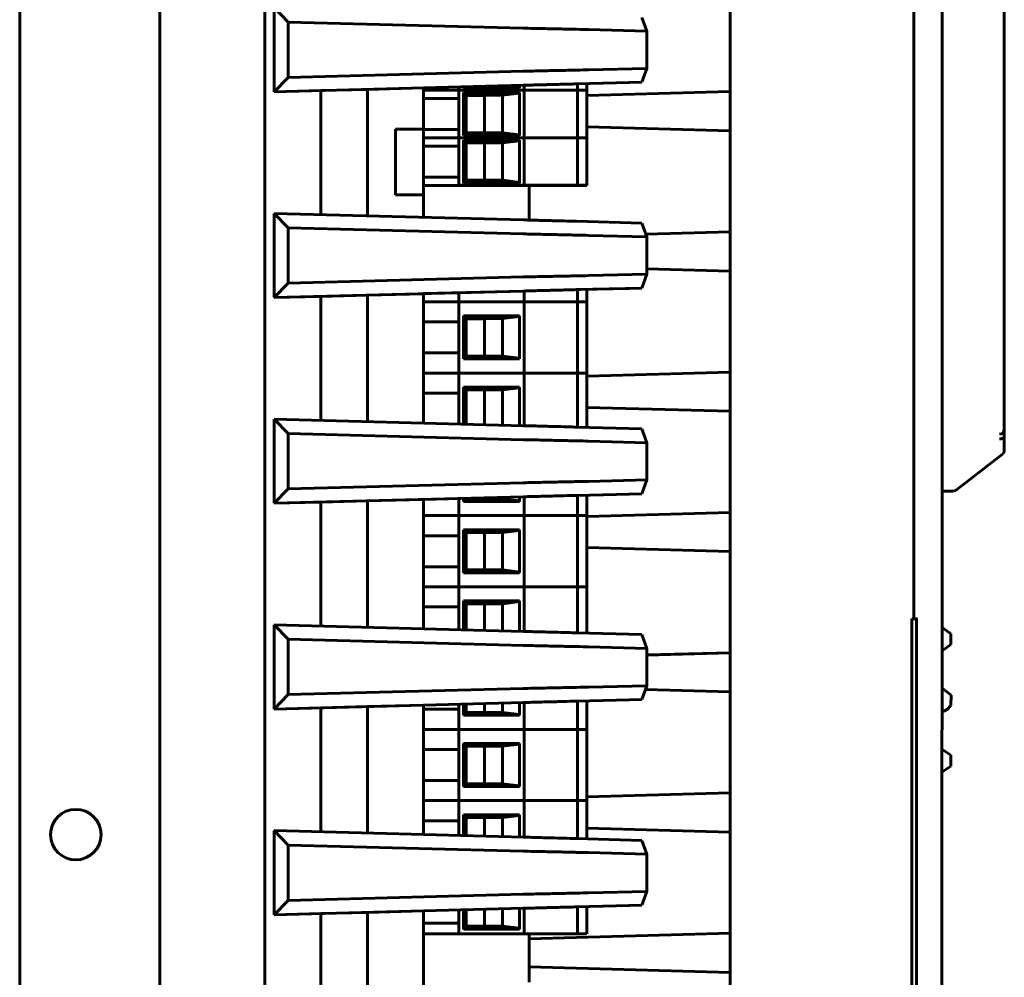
# Model space of a CAD drawing. Header units: millimetres. Extents: x 0 to 420, y 0 to 297.
# Tile 11 of 14: x 223 to 249, y 169 to 194. Entities that reach past the tile are written whole.
import ezdxf

# ---------------------------------------------------------------- set-up
doc = ezdxf.new("R2010")
doc.units = ezdxf.units.MM
doc.linetypes.add('K5LT_BASIC', pattern=[0])
doc.layers.add('Системный слой', color=7, linetype='Continuous')

# ---------------------------------------------------------------- blocks, each defined once
blk = doc.blocks.new('U3')
at = {"layer": 'Системный слой', "color": 150, "linetype": 'K5LT_BASIC', "lineweight": 60, "true_color": 0x0080ff}
for p, q in [((247.755, 181.641), (247.93, 181.649)), ((247.93, 181.649), (248.037, 181.654)), ((248.037, 181.654), (248.083, 181.658)), ((248.083, 181.658), (248.115, 181.666)), ((248.115, 181.666), (248.126, 181.672)), ((248.126, 181.672), (248.127, 181.672)), ((248.127, 181.672), (248.128, 181.673)), ((248.128, 181.673), (248.13, 181.674)), ((248.13, 181.674), (248.135, 181.677)), ((248.135, 181.677), (248.144, 181.683))]:
    blk.add_line(p, q, dxfattribs=at)
blk = doc.blocks.new('U4')
at = {"layer": 'Системный слой', "color": 150, "linetype": 'K5LT_BASIC', "lineweight": 60, "true_color": 0x0080ff}
for p, q in [((248.035, 181.654), (247.755, 181.641)), ((247.766, 181.65), (248.039, 181.657)), ((248.039, 181.657), (248.035, 181.654))]:
    blk.add_line(p, q, dxfattribs=at)
blk = doc.blocks.new('U13')
at = {"layer": 'Системный слой', "color": 150, "linetype": 'K5LT_BASIC', "lineweight": 60, "true_color": 0x0080ff}
for p, q in [((236.72, 189.825), (236.72, 188.898)), ((236.72, 169.819), (236.72, 168.527))]:
    blk.add_line(p, q, dxfattribs=at)
blk = doc.blocks.new('U38')
at = {"layer": 'Системный слой', "color": 150, "linetype": 'K5LT_BASIC', "lineweight": 60, "true_color": 0x0080ff}
for p, q in [((247.99, 174.59), (247.753, 174.755)), ((247.99, 174.301), (247.99, 174.59)), ((247.753, 174.136), (247.99, 174.301))]:
    blk.add_line(p, q, dxfattribs=at)
blk = doc.blocks.new('U40')
at = {"layer": 'Системный слой', "color": 150, "linetype": 'K5LT_BASIC', "lineweight": 60, "true_color": 0x0080ff}
for p, q in [((247.99, 177.84), (247.754, 178.005)), ((247.99, 177.551), (247.99, 177.84)), ((247.754, 177.386), (247.99, 177.551))]:
    blk.add_line(p, q, dxfattribs=at)
blk = doc.blocks.new('U43')
at = {"layer": 'Системный слой', "color": 150, "linetype": 'K5LT_BASIC', "lineweight": 60, "true_color": 0x0080ff}
for p, q in [((247.77, 176.378), (247.754, 176.38)), ((247.997, 176.2), (247.77, 176.378)), ((247.986, 175.919), (247.997, 176.2)), ((247.889, 175.812), (247.986, 175.919)), ((247.754, 175.761), (247.754, 175.761)), ((247.754, 175.761), (247.754, 175.761)), ((247.754, 175.761), (247.754, 175.761)), ((247.754, 175.761), (247.754, 175.761)), ((247.754, 175.761), (247.754, 175.761)), ((247.754, 175.761), (247.754, 175.761)), ((247.754, 175.761), (247.755, 175.761)), ((247.755, 175.761), (247.755, 175.761)), ((247.755, 175.761), (247.756, 175.761)), ((247.756, 175.761), (247.759, 175.761)), ((247.759, 175.761), (247.763, 175.762)), ((247.763, 175.762), (247.772, 175.764)), ((247.772, 175.764), (247.79, 175.768)), ((247.79, 175.768), (247.824, 175.779)), ((247.824, 175.779), (247.889, 175.812))]:
    blk.add_line(p, q, dxfattribs=at)

msp = doc.modelspace()

# ---------------------------------------------------------------- linework, layer by layer
at = {"layer": 'Системный слой', "color": 150, "linetype": 'K5LT_BASIC', "lineweight": 60, "true_color": 0x0080ff}
for p, q in [((223.0946, 109.6709), (223.0946, 235.2709)), ((226.8446, 234.8209), (226.8446, 110.1209)), ((246.9999, 217.4887), (246.9999, 178.2398)), ((229.6446, 131.9516), (229.6446, 216.4515)), ((242.0905, 215.3255), (242.0905, 132.9255)), ((242.0905, 132.9255), (242.0905, 215.3255)), ((249.4196, 215.2383), (249.4196, 183.3008)), ((242.0884, 215.0743), (242.0884, 133.3249)), ((242.0891, 133.3249), (242.0891, 215.0743)), ((229.8946, 194.5769), (230.2696, 194.1922)), ((229.8946, 194.5769), (229.8946, 192.3269)), ((239.8652, 193.9464), (239.7249, 194.3162)), ((230.2696, 192.7121), (230.2696, 194.1922)), ((230.2696, 194.1922), (236.5584, 194.0275)), ((238.3026, 193.9896), (239.8652, 193.9464)), ((239.8652, 193.9464), (239.8652, 192.9517)), ((230.2696, 192.7121), (229.8946, 192.3269)), ((236.5584, 192.8768), (230.2696, 192.7121)), ((239.8652, 192.9517), (238.3026, 192.9131)), ((239.7249, 192.581), (239.8652, 192.9517)), ((229.8946, 192.3269), (236.5682, 192.5016)), ((233.8946, 192.4313), (236.5584, 192.501)), ((234.8321, 192.367), (234.8321, 192.4558)), ((234.9903, 192.46), (234.9571, 192.427)), ((234.9571, 192.427), (234.9571, 192.4591)), ((236.0988, 192.489), (236.4571, 192.4453)), ((236.4571, 192.4984), (236.4571, 192.427)), ((236.5821, 192.367), (236.5821, 192.5017)), ((239.3946, 192.5722), (237.6485, 192.5291)), ((237.9853, 192.538), (239.7249, 192.581)), ((238.0071, 192.367), (238.0071, 192.5379)), ((238.2571, 192.5441), (238.2571, 192.367)), ((239.7216, 192.5809), (239.3946, 192.5722)), ((239.7216, 192.5809), (239.7249, 192.581)), ((229.8946, 192.3265), (231.1446, 192.3593)), ((229.8946, 192.3265), (229.8946, 192.3269)), ((231.1446, 192.3593), (232.3946, 192.392)), ((231.1446, 192.3593), (231.1446, 189.0441)), ((232.3946, 192.3912), (233.8946, 192.4305)), ((232.3946, 192.3912), (232.3946, 192.392)), ((232.3946, 192.3912), (232.3946, 189.0114)), ((233.8946, 192.4305), (233.8946, 192.4313)), ((233.8946, 192.4305), (233.8946, 191.3257)), ((234.8321, 192.3663), (233.8946, 192.3663)), ((234.8321, 192.3663), (233.8946, 192.3663)), ((234.8321, 191.097), (234.8321, 192.367)), ((234.8571, 192.367), (234.8321, 192.367)), ((234.8321, 192.367), (234.8571, 192.367)), ((234.8571, 192.367), (236.5821, 192.367)), ((234.8571, 192.367), (236.5821, 192.367)), ((236.4571, 192.427), (234.9571, 192.427)), ((235.0308, 192.2328), (234.9571, 192.307)), ((234.9571, 191.157), (234.9571, 192.307)), ((234.9571, 192.307), (236.4571, 192.307)), ((235.0308, 192.2328), (236.0071, 192.2328)), ((235.0308, 191.2302), (235.0308, 192.2328)), ((235.0308, 192.2311), (235.519, 192.2311)), ((235.519, 191.2302), (235.519, 192.2328)), ((235.519, 192.2328), (236.0071, 192.2328)), ((236.4571, 192.2885), (236.0071, 192.2328)), ((236.0071, 192.2328), (236.0071, 191.2302)), ((236.4571, 192.307), (236.4571, 191.157)), ((236.5821, 191.097), (236.5821, 192.367)), ((237.9738, 192.3666), (236.5821, 192.367)), ((236.5821, 192.367), (237.9738, 192.3666)), ((238.0071, 192.3666), (237.9738, 192.3666)), ((237.9738, 192.3666), (238.0071, 192.3666)), ((238.0071, 191.097), (238.0071, 192.367)), ((238.0321, 192.367), (238.0071, 192.367)), ((238.0071, 192.367), (238.0321, 192.367)), ((238.0321, 192.367), (238.2321, 192.367)), ((238.0321, 192.367), (238.2321, 192.367)), ((238.2571, 192.367), (238.2321, 192.367)), ((238.2321, 192.367), (238.2571, 192.367)), ((238.2571, 192.367), (238.2571, 191.097)), ((242.0884, 192.3336), (238.2571, 192.2274)), ((238.2571, 192.2268), (242.0884, 192.3329)), ((233.8946, 192.1467), (234.8321, 192.1467)), ((242.0884, 191.2853), (238.2571, 191.392)), ((233.1446, 191.3257), (233.1446, 189.5757)), ((233.1446, 191.3257), (233.8946, 191.3257)), ((233.1446, 191.3246), (233.8946, 191.3246)), ((233.8946, 191.3257), (233.8946, 191.3246)), ((233.8946, 189.5757), (233.8946, 191.3246)), ((234.8321, 191.316), (233.8946, 191.316)), ((235.0308, 191.2302), (234.9571, 191.157)), ((236.4571, 191.157), (234.9571, 191.157)), ((236.0071, 191.2302), (235.0308, 191.2302)), ((236.0071, 191.2302), (236.4571, 191.1753)), ((234.8321, 191.0963), (233.8946, 191.0963)), ((234.8321, 191.0963), (233.8946, 191.0963)), ((233.8946, 190.8767), (234.8321, 190.8767)), ((234.8321, 191.097), (234.8571, 191.097)), ((234.8321, 189.827), (234.8321, 191.097)), ((234.8571, 191.097), (234.8321, 191.097)), ((234.8571, 191.097), (236.5821, 191.097)), ((234.8571, 191.097), (236.5821, 191.097)), ((235.0308, 190.9628), (234.9571, 191.037)), ((234.9571, 189.887), (234.9571, 191.037)), ((234.9571, 191.037), (236.4571, 191.037)), ((235.0308, 190.9628), (236.0071, 190.9628)), ((235.0308, 189.9602), (235.0308, 190.9628)), ((235.0308, 190.9611), (235.519, 190.9611)), ((235.519, 189.9602), (235.519, 190.9628)), ((235.519, 190.9628), (236.0071, 190.9628)), ((236.4571, 191.0185), (236.0071, 190.9628)), ((236.0071, 190.9628), (236.0071, 189.9602)), ((236.4571, 191.037), (236.4571, 189.887)), ((236.5821, 191.097), (237.9738, 191.0966)), ((236.5821, 189.827), (236.5821, 191.097)), ((237.9738, 191.0966), (236.5821, 191.097)), ((237.9738, 191.0966), (238.0071, 191.0966)), ((238.0071, 191.0966), (237.9738, 191.0966)), ((238.0071, 191.097), (238.0321, 191.097)), ((238.0071, 189.827), (238.0071, 191.097)), ((238.0321, 191.097), (238.0071, 191.097)), ((238.0321, 191.097), (238.2321, 191.097)), ((238.0321, 191.097), (238.2321, 191.097)), ((238.2321, 191.097), (238.2571, 191.097)), ((238.2571, 191.097), (238.2321, 191.097)), ((238.2571, 191.097), (238.2571, 189.827)), ((234.8321, 190.046), (233.8946, 190.046)), ((234.8321, 189.8263), (233.8946, 189.8263)), ((234.8321, 189.8253), (233.8946, 189.8253)), ((234.8321, 189.8263), (234.8321, 189.827)), ((234.8321, 189.827), (234.8571, 189.827)), ((234.8321, 189.8247), (234.8321, 189.8253)), ((234.8571, 189.8247), (234.8321, 189.8247)), ((234.8571, 189.827), (236.5821, 189.827)), ((237.9821, 189.8247), (234.8571, 189.8247)), ((235.0308, 189.9602), (234.9571, 189.887)), ((236.4571, 189.887), (234.9571, 189.887)), ((236.0071, 189.9602), (235.0308, 189.9602)), ((236.0071, 189.9602), (236.4571, 189.9053)), ((236.5821, 189.827), (237.9738, 189.8266)), ((237.9738, 189.8266), (238.0071, 189.8266)), ((238.0071, 189.8247), (237.9821, 189.8247)), ((238.0071, 189.8266), (238.0071, 189.827)), ((238.0071, 189.827), (238.0321, 189.827)), ((238.0071, 189.8247), (238.0071, 189.8246)), ((238.0321, 189.8246), (238.0071, 189.8246)), ((238.0321, 189.827), (238.2321, 189.827)), ((238.1696, 189.8246), (238.0321, 189.8246)), ((238.1946, 189.8246), (238.1696, 189.8246)), ((238.1946, 189.8256), (238.1946, 189.8246)), ((238.2196, 189.8256), (238.1946, 189.8256)), ((238.2196, 189.8256), (238.2321, 189.8256)), ((238.2321, 189.827), (238.2571, 189.827)), ((238.2571, 189.8257), (238.2321, 189.8256)), ((238.2571, 189.827), (238.2571, 189.8257)), ((233.1446, 189.5757), (233.8946, 189.5757)), ((233.8946, 189.5757), (233.8946, 188.9721)), ((229.8946, 189.0769), (230.2696, 188.6922)), ((229.8946, 189.0769), (229.8946, 186.8269)), ((236.5682, 188.9021), (229.8946, 189.0769)), ((239.7249, 188.8162), (237.9853, 188.8643)), ((239.8652, 188.4464), (239.7249, 188.8162)), ((230.2696, 187.2121), (230.2696, 188.6922)), ((230.2696, 188.6922), (236.5584, 188.5275)), ((238.3026, 188.4896), (239.8652, 188.4464)), ((242.0884, 188.5836), (239.8368, 188.5212)), ((239.837, 188.5206), (242.0884, 188.5829)), ((239.8652, 188.4464), (239.8652, 187.4517)), ((239.8652, 187.4517), (238.3026, 187.4131)), ((239.7249, 187.081), (239.8652, 187.4517)), ((242.0884, 187.5353), (239.8652, 187.5972)), ((230.2696, 187.2121), (229.8946, 186.8269)), ((236.5584, 187.3768), (230.2696, 187.2121)), ((229.8946, 186.8269), (236.5682, 187.0016)), ((232.3946, 186.8912), (233.8946, 186.9305)), ((233.8946, 186.9313), (236.5584, 187.001)), ((233.8946, 186.9305), (233.8946, 186.9313)), ((233.8946, 186.9305), (233.8946, 183.4721)), ((234.8321, 186.7145), (234.8321, 186.9558)), ((236.5821, 186.7145), (236.5821, 187.0017)), ((239.3946, 187.0722), (237.6485, 187.0291)), ((237.9853, 187.038), (239.7249, 187.081)), ((238.0071, 186.7145), (238.0071, 187.0379)), ((238.2571, 187.0441), (238.2571, 186.7145)), ((239.7216, 187.0809), (239.3946, 187.0722)), ((239.7216, 187.0809), (239.7249, 187.081)), ((229.8946, 186.8265), (231.1446, 186.8593)), ((229.8946, 186.8265), (229.8946, 186.8269)), ((231.1446, 186.8593), (232.3946, 186.892)), ((231.1446, 186.8593), (231.1446, 183.5441)), ((232.3946, 186.8912), (232.3946, 186.892)), ((232.3946, 186.8912), (232.3946, 183.5114)), ((234.8321, 186.7138), (233.8946, 186.7138)), ((234.8321, 186.7138), (233.8946, 186.7138)), ((234.8321, 186.7145), (234.8571, 186.7145)), ((234.8321, 184.8095), (234.8321, 186.7145)), ((234.8571, 186.7145), (234.8321, 186.7145)), ((234.8571, 186.7145), (236.5821, 186.7145)), ((234.8571, 186.7145), (236.5821, 186.7145)), ((236.5821, 186.7145), (237.9738, 186.7141)), ((236.5821, 184.8095), (236.5821, 186.7145)), ((237.9738, 186.7141), (236.5821, 186.7145)), ((237.9738, 186.7141), (238.0071, 186.7141)), ((238.0071, 186.7141), (237.9738, 186.7141)), ((238.0071, 186.7145), (238.0321, 186.7145)), ((238.0071, 184.8095), (238.0071, 186.7145)), ((238.0321, 186.7145), (238.0071, 186.7145)), ((238.0321, 186.7145), (238.2321, 186.7145)), ((238.0321, 186.7145), (238.2321, 186.7145)), ((238.2321, 186.7145), (238.2571, 186.7145)), ((238.2571, 186.7145), (238.2321, 186.7145)), ((238.2571, 186.7145), (238.2571, 184.8095)), ((233.8946, 186.1766), (234.8321, 186.1766)), ((235.0308, 186.2628), (234.9571, 186.337)), ((234.9571, 185.187), (234.9571, 186.337)), ((234.9571, 186.337), (236.4571, 186.337)), ((235.0308, 186.2628), (236.0071, 186.2628)), ((235.0308, 185.2602), (235.0308, 186.2628)), ((235.0308, 186.2611), (235.519, 186.2611)), ((235.519, 185.2602), (235.519, 186.2628)), ((235.519, 186.2628), (236.0071, 186.2628)), ((236.4571, 186.3185), (236.0071, 186.2628)), ((236.0071, 186.2628), (236.0071, 185.2602)), ((236.4571, 186.337), (236.4571, 185.187)), ((234.8321, 185.346), (233.8946, 185.346)), ((235.0308, 185.2602), (234.9571, 185.187)), ((236.4571, 185.187), (234.9571, 185.187)), ((236.0071, 185.2602), (235.0308, 185.2602)), ((236.0071, 185.2602), (236.4571, 185.2053)), ((234.8321, 184.8088), (233.8946, 184.8088)), ((234.8321, 184.8088), (233.8946, 184.8088)), ((234.8321, 183.4476), (234.8321, 184.8095)), ((234.8571, 184.8095), (234.8321, 184.8095)), ((234.8321, 184.8095), (234.8571, 184.8095)), ((234.8571, 184.8095), (236.5821, 184.8095)), ((234.8571, 184.8095), (236.5821, 184.8095)), ((236.5821, 183.4017), (236.5821, 184.8095)), ((237.9738, 184.8091), (236.5821, 184.8095)), ((236.5821, 184.8095), (237.9738, 184.8091)), ((238.0071, 184.8091), (237.9738, 184.8091)), ((237.9738, 184.8091), (238.0071, 184.8091)), ((238.0071, 183.3637), (238.0071, 184.8095)), ((238.0321, 184.8095), (238.0071, 184.8095)), ((238.0071, 184.8095), (238.0321, 184.8095)), ((238.0321, 184.8095), (238.2321, 184.8095)), ((238.0321, 184.8095), (238.2321, 184.8095)), ((238.2571, 184.8095), (238.2321, 184.8095)), ((238.2321, 184.8095), (238.2571, 184.8095)), ((242.0884, 184.8336), (238.2571, 184.7274)), ((238.2571, 184.7268), (242.0884, 184.8329)), ((238.2571, 184.8095), (238.2571, 183.3568)), ((235.0308, 184.3578), (234.9571, 184.432)), ((234.9571, 183.4443), (234.9571, 184.432)), ((234.9571, 184.432), (236.4571, 184.432)), ((235.0308, 184.3578), (236.0071, 184.3578)), ((235.0308, 183.4424), (235.0308, 184.3578)), ((235.0308, 184.3561), (235.519, 184.3561)), ((235.519, 183.4296), (235.519, 184.3578)), ((235.519, 184.3578), (236.0071, 184.3578)), ((236.4571, 184.4135), (236.0071, 184.3578)), ((236.0071, 184.3578), (236.0071, 183.4168)), ((236.4571, 184.432), (236.4571, 183.405)), ((233.8946, 184.2716), (234.8321, 184.2716)), ((242.0884, 183.7853), (238.2571, 183.892)), ((236.5682, 183.4021), (229.8946, 183.5769)), ((229.8946, 183.5769), (230.2696, 183.1922)), ((229.8946, 183.5769), (229.8946, 181.3269)), ((239.7249, 183.3162), (237.9853, 183.3643)), ((239.8652, 182.9464), (239.7249, 183.3162)), ((249.4196, 183.1393), (249.4196, 183.3005)), ((249.4196, 183.3005), (249.4196, 183.1393)), ((230.2696, 183.1922), (236.5584, 183.0275)), ((230.2696, 181.7121), (230.2696, 183.1922)), ((238.3026, 182.9896), (239.8652, 182.9464)), ((249.2946, 183.1755), (249.2946, 183.1758)), ((249.4196, 182.7435), (249.4196, 183.1393)), ((239.8652, 182.9464), (239.8652, 181.9517)), ((248.1442, 181.6831), (249.3718, 182.6447)), ((239.8652, 181.9517), (238.3026, 181.9131)), ((239.7249, 181.581), (239.8652, 181.9517)), ((230.2696, 181.7121), (229.8946, 181.3269)), ((236.5584, 181.8768), (230.2696, 181.7121)), ((229.8946, 181.3269), (236.5682, 181.5016)), ((231.1446, 181.3593), (232.3946, 181.392)), ((232.3946, 181.3912), (233.8946, 181.4305)), ((232.3946, 181.3912), (232.3946, 181.392)), ((232.3946, 181.3912), (232.3946, 178.0114)), ((233.8946, 181.4313), (236.5584, 181.501)), ((233.8946, 181.4305), (233.8946, 181.4313)), ((233.8946, 181.4305), (233.8946, 177.9721)), ((234.8321, 180.9995), (234.8321, 181.4558)), ((234.9571, 181.377), (234.9571, 181.4591)), ((235.0308, 181.4502), (234.9571, 181.377)), ((235.0308, 181.4502), (235.0308, 181.461)), ((236.0071, 181.4502), (235.0308, 181.4502)), ((235.519, 181.4502), (235.519, 181.4738)), ((236.0071, 181.4866), (236.0071, 181.4502)), ((236.0071, 181.4502), (236.4571, 181.3953)), ((236.4571, 181.4984), (236.4571, 181.377)), ((236.5821, 180.9995), (236.5821, 181.5017)), ((239.3946, 181.5722), (237.6485, 181.5291)), ((237.9853, 181.538), (239.7249, 181.581)), ((238.0071, 180.9995), (238.0071, 181.5379)), ((238.2571, 181.5441), (238.2571, 180.9995)), ((239.7216, 181.5809), (239.3946, 181.5722)), ((239.7216, 181.5809), (239.7249, 181.581)), ((229.8946, 181.3265), (231.1446, 181.3593)), ((229.8946, 181.3265), (229.8946, 181.3269)), ((231.1446, 181.3593), (231.1446, 178.0441)), ((236.4571, 181.377), (234.9571, 181.377)), ((234.8321, 180.9988), (233.8946, 180.9988)), ((234.8321, 180.9988), (233.8946, 180.9988)), ((234.8321, 180.9995), (234.8571, 180.9995)), ((234.8321, 179.0945), (234.8321, 180.9995)), ((234.8571, 180.9995), (234.8321, 180.9995)), ((234.8571, 180.9995), (236.5821, 180.9995)), ((234.8571, 180.9995), (236.5821, 180.9995)), ((236.5821, 180.9995), (237.9738, 180.9991)), ((236.5821, 179.0945), (236.5821, 180.9995)), ((237.9738, 180.9991), (236.5821, 180.9995)), ((237.9738, 180.9991), (238.0071, 180.9991)), ((238.0071, 180.9991), (237.9738, 180.9991)), ((238.0071, 180.9995), (238.0321, 180.9995)), ((238.0071, 179.0945), (238.0071, 180.9995)), ((238.0321, 180.9995), (238.0071, 180.9995)), ((238.0321, 180.9995), (238.2321, 180.9995)), ((238.0321, 180.9995), (238.2321, 180.9995)), ((238.2321, 180.9995), (238.2571, 180.9995)), ((238.2571, 180.9995), (238.2321, 180.9995)), ((242.0884, 181.0836), (238.2571, 180.9774)), ((238.2571, 180.9768), (242.0884, 181.0829)), ((238.2571, 180.9995), (238.2571, 179.0945)), ((235.0308, 180.5478), (234.9571, 180.622)), ((234.9571, 179.472), (234.9571, 180.622)), ((234.9571, 180.622), (236.4571, 180.622)), ((236.4571, 180.6035), (236.0071, 180.5478)), ((236.4571, 180.622), (236.4571, 179.472)), ((233.8946, 180.4616), (234.8321, 180.4616)), ((235.0308, 180.5478), (236.0071, 180.5478)), ((235.0308, 179.5452), (235.0308, 180.5478)), ((235.0308, 180.5461), (235.519, 180.5461)), ((235.519, 179.5452), (235.519, 180.5478)), ((235.519, 180.5478), (236.0071, 180.5478)), ((236.0071, 180.5478), (236.0071, 179.5452)), ((242.0884, 180.0353), (238.2571, 180.142)), ((234.8321, 179.631), (233.8946, 179.631)), ((235.0308, 179.5452), (234.9571, 179.472)), ((236.0071, 179.5452), (235.0308, 179.5452)), ((236.0071, 179.5452), (236.4571, 179.4903)), ((236.4571, 179.472), (234.9571, 179.472)), ((234.8321, 179.0938), (233.8946, 179.0938)), ((234.8321, 179.0938), (233.8946, 179.0938)), ((234.8321, 179.0945), (234.8571, 179.0945)), ((234.8321, 177.9476), (234.8321, 179.0945)), ((234.8571, 179.0945), (234.8321, 179.0945)), ((234.8571, 179.0945), (236.5821, 179.0945)), ((234.8571, 179.0945), (236.5821, 179.0945)), ((236.5821, 179.0945), (237.9738, 179.0941)), ((236.5821, 177.9017), (236.5821, 179.0945)), ((237.9738, 179.0941), (236.5821, 179.0945)), ((237.9738, 179.0941), (238.0071, 179.0941)), ((238.0071, 179.0941), (237.9738, 179.0941)), ((238.0071, 179.0945), (238.0321, 179.0945)), ((238.0071, 177.8637), (238.0071, 179.0945)), ((238.0321, 179.0945), (238.0071, 179.0945)), ((238.0321, 179.0945), (238.2321, 179.0945)), ((238.0321, 179.0945), (238.2321, 179.0945)), ((238.2321, 179.0945), (238.2571, 179.0945)), ((238.2571, 179.0945), (238.2321, 179.0945)), ((238.2571, 179.0945), (238.2571, 177.8568)), ((233.8946, 178.5567), (234.8321, 178.5567)), ((235.0308, 178.6428), (234.9571, 178.717)), ((234.9571, 177.9443), (234.9571, 178.717)), ((234.9571, 178.717), (236.4571, 178.717)), ((235.0308, 178.6428), (236.0071, 178.6428)), ((235.0308, 177.9424), (235.0308, 178.6428)), ((235.0308, 178.6411), (235.519, 178.6411)), ((235.519, 177.9296), (235.519, 178.6428)), ((235.519, 178.6428), (236.0071, 178.6428)), ((236.4571, 178.6985), (236.0071, 178.6428)), ((236.0071, 178.6428), (236.0071, 177.9168)), ((236.4571, 178.717), (236.4571, 177.905)), ((246.9456, 178.2401), (246.9456, 130.7401)), ((247.0751, 178.2389), (247.0751, 130.7389)), ((229.8946, 178.0769), (229.8946, 175.8269)), ((229.8946, 178.0769), (230.2696, 177.6922)), ((236.5682, 177.9021), (229.8946, 178.0769)), ((239.7249, 177.8162), (237.9853, 177.8643)), ((239.8652, 177.4464), (239.7249, 177.8162)), ((230.2696, 176.2121), (230.2696, 177.6922)), ((230.2696, 177.6922), (236.5584, 177.5275)), ((238.3026, 177.4896), (239.8652, 177.4464)), ((239.8652, 177.4464), (239.8652, 176.4517)), ((242.0884, 177.3336), (239.8652, 177.272)), ((239.8652, 177.2713), (242.0884, 177.3329)), ((239.8652, 176.4517), (238.3026, 176.4131)), ((239.7249, 176.081), (239.8652, 176.4517)), ((230.2696, 176.2121), (229.8946, 175.8269)), ((236.5584, 176.3768), (230.2696, 176.2121)), ((242.0884, 176.2853), (239.8261, 176.3483)), ((229.8946, 175.8269), (236.5682, 176.0016)), ((229.8946, 175.8265), (231.1446, 175.8593)), ((231.1446, 175.8593), (232.3946, 175.892)), ((231.1446, 175.8593), (231.1446, 172.5441)), ((232.3946, 175.8912), (233.8946, 175.9305)), ((232.3946, 175.8912), (232.3946, 175.892)), ((232.3946, 175.8912), (232.3946, 172.5114)), ((233.8946, 175.9313), (236.5584, 176.001)), ((233.8946, 175.9305), (233.8946, 175.9313)), ((233.8946, 175.9305), (233.8946, 172.4721)), ((234.8321, 175.2845), (234.8321, 175.9558)), ((234.9571, 175.662), (234.9571, 175.9591)), ((235.0308, 175.7352), (235.0308, 175.961)), ((235.519, 175.7352), (235.519, 175.9738)), ((236.0071, 175.9866), (236.0071, 175.7352)), ((236.4571, 175.9984), (236.4571, 175.662)), ((236.5821, 175.2845), (236.5821, 176.0017)), ((239.3946, 176.0722), (237.6485, 176.0291)), ((237.9853, 176.038), (239.7249, 176.081)), ((238.0071, 175.2845), (238.0071, 176.0379)), ((238.2571, 176.0441), (238.2571, 175.2845)), ((239.7216, 176.0809), (239.3946, 176.0722)), ((239.7216, 176.0809), (239.7249, 176.081)), ((229.8946, 175.8265), (229.8946, 175.8269)), ((234.8321, 175.821), (233.8946, 175.821)), ((235.0308, 175.7352), (234.9571, 175.662)), ((236.4571, 175.662), (234.9571, 175.662)), ((236.0071, 175.7352), (235.0308, 175.7352)), ((236.0071, 175.7352), (236.4571, 175.6803)), ((234.8321, 175.2838), (233.8946, 175.2838)), ((234.8321, 175.2838), (233.8946, 175.2838)), ((234.8321, 173.3795), (234.8321, 175.2845)), ((234.8571, 175.2845), (234.8321, 175.2845)), ((234.8321, 175.2845), (234.8571, 175.2845)), ((234.8571, 175.2845), (236.5821, 175.2845)), ((234.8571, 175.2845), (236.5821, 175.2845)), ((236.5821, 173.3795), (236.5821, 175.2845)), ((237.9738, 175.2841), (236.5821, 175.2845)), ((236.5821, 175.2845), (237.9738, 175.2841)), ((238.0071, 175.2841), (237.9738, 175.2841)), ((237.9738, 175.2841), (238.0071, 175.2841)), ((238.0071, 173.3795), (238.0071, 175.2845)), ((238.0321, 175.2845), (238.0071, 175.2845)), ((238.0071, 175.2845), (238.0321, 175.2845)), ((238.0321, 175.2845), (238.2321, 175.2845)), ((238.0321, 175.2845), (238.2321, 175.2845)), ((238.2571, 175.2845), (238.2321, 175.2845)), ((238.2321, 175.2845), (238.2571, 175.2845)), ((238.2571, 175.2845), (238.2571, 173.3795)), ((235.0308, 174.8328), (234.9571, 174.907)), ((234.9571, 173.757), (234.9571, 174.907)), ((234.9571, 174.907), (236.4571, 174.907)), ((235.0308, 174.8328), (236.0071, 174.8328)), ((235.0308, 173.8302), (235.0308, 174.8328)), ((235.0308, 174.8311), (235.519, 174.8311)), ((235.519, 173.8302), (235.519, 174.8328)), ((235.519, 174.8328), (236.0071, 174.8328)), ((236.4571, 174.8885), (236.0071, 174.8328)), ((236.0071, 174.8328), (236.0071, 173.8302)), ((236.4571, 174.907), (236.4571, 173.757)), ((233.8946, 174.7467), (234.8321, 174.7467)), ((234.8321, 173.916), (233.8946, 173.916)), ((235.0308, 173.8302), (234.9571, 173.757)), ((236.4571, 173.757), (234.9571, 173.757)), ((236.0071, 173.8302), (235.0308, 173.8302)), ((236.0071, 173.8302), (236.4571, 173.7753)), ((242.0884, 173.5836), (238.2571, 173.4774)), ((238.2571, 173.4768), (242.0884, 173.5829)), ((234.8321, 173.3788), (233.8946, 173.3788)), ((234.8321, 173.3788), (233.8946, 173.3788)), ((234.8321, 172.4476), (234.8321, 173.3795)), ((234.8571, 173.3795), (234.8321, 173.3795)), ((234.8321, 173.3795), (234.8571, 173.3795)), ((234.8571, 173.3795), (236.5821, 173.3795)), ((234.8571, 173.3795), (236.5821, 173.3795)), ((236.5821, 172.4017), (236.5821, 173.3795)), ((237.9738, 173.3791), (236.5821, 173.3795)), ((236.5821, 173.3795), (237.9738, 173.3791)), ((238.0071, 173.3791), (237.9738, 173.3791)), ((237.9738, 173.3791), (238.0071, 173.3791)), ((238.0071, 172.3637), (238.0071, 173.3795)), ((238.0321, 173.3795), (238.0071, 173.3795)), ((238.0071, 173.3795), (238.0321, 173.3795)), ((238.0321, 173.3795), (238.2321, 173.3795)), ((238.0321, 173.3795), (238.2321, 173.3795)), ((238.2571, 173.3795), (238.2321, 173.3795)), ((238.2321, 173.3795), (238.2571, 173.3795)), ((238.2571, 173.3795), (238.2571, 172.3568)), ((235.0308, 172.9278), (234.9571, 173.002)), ((234.9571, 172.4443), (234.9571, 173.002)), ((234.9571, 173.002), (236.4571, 173.002)), ((236.4571, 172.9835), (236.0071, 172.9278)), ((236.4571, 173.002), (236.4571, 172.405)), ((233.8946, 172.8417), (234.8321, 172.8417)), ((235.0308, 172.9278), (236.0071, 172.9278)), ((235.0308, 172.4424), (235.0308, 172.9278)), ((235.0308, 172.9261), (235.519, 172.9261)), ((235.519, 172.4296), (235.519, 172.9278)), ((235.519, 172.9278), (236.0071, 172.9278)), ((236.0071, 172.9278), (236.0071, 172.4168)), ((229.8946, 172.5769), (230.2696, 172.1922)), ((236.5682, 172.4021), (229.8946, 172.5769)), ((229.8946, 172.5769), (229.8946, 170.3269)), ((242.0884, 172.5353), (238.2571, 172.642)), ((230.2696, 172.1922), (236.5584, 172.0275)), ((230.2696, 170.7121), (230.2696, 172.1922)), ((239.7249, 172.3162), (237.9853, 172.3643)), ((239.8652, 171.9464), (239.7249, 172.3162)), ((238.3026, 171.9896), (239.8652, 171.9464)), ((239.8652, 171.9464), (239.8652, 170.9517)), ((236.5584, 170.8768), (230.2696, 170.7121)), ((239.8652, 170.9517), (238.3026, 170.9131)), ((239.7249, 170.581), (239.8652, 170.9517)), ((230.2696, 170.7121), (229.8946, 170.3269)), ((229.8946, 170.3269), (236.5682, 170.5016)), ((229.8946, 170.3265), (231.1446, 170.3593)), ((229.8946, 170.3265), (229.8946, 170.3269)), ((231.1446, 170.3593), (232.3946, 170.392)), ((231.1446, 170.3593), (231.1446, 167.0441)), ((232.3946, 170.3912), (233.8946, 170.4305)), ((232.3946, 170.3912), (232.3946, 170.392)), ((232.3946, 170.3912), (232.3946, 167.0114)), ((233.8946, 170.4313), (236.5584, 170.501)), ((233.8946, 170.4305), (233.8946, 170.4313)), ((233.8946, 170.4305), (233.8946, 166.9721)), ((234.8321, 169.8195), (234.8321, 170.4558)), ((234.9571, 169.947), (234.9571, 170.4591)), ((235.0308, 170.0202), (235.0308, 170.461)), ((235.519, 170.0202), (235.519, 170.4738)), ((236.0071, 170.4866), (236.0071, 170.0202)), ((236.4571, 170.4984), (236.4571, 169.947)), ((236.5821, 169.8195), (236.5821, 170.5017)), ((239.3946, 170.5722), (237.6485, 170.5291)), ((237.9853, 170.538), (239.7249, 170.581)), ((238.0071, 169.8195), (238.0071, 170.5379)), ((238.2571, 170.5441), (238.2571, 169.8195)), ((239.7216, 170.5809), (239.3946, 170.5722)), ((239.7216, 170.5809), (239.7249, 170.581)), ((234.8321, 170.106), (233.8946, 170.106)), ((233.8946, 169.8188), (234.8321, 169.8188)), ((234.8321, 169.8178), (233.8946, 169.8178)), ((234.8321, 169.8188), (234.8321, 169.8195)), ((234.8321, 169.8195), (234.8571, 169.8195)), ((234.8321, 169.8172), (234.8321, 169.8178)), ((234.8571, 169.8172), (234.8321, 169.8172)), ((234.8571, 169.8195), (236.5821, 169.8195)), ((237.9821, 169.8172), (234.8571, 169.8172)), ((235.0308, 170.0202), (234.9571, 169.947)), ((236.4571, 169.947), (234.9571, 169.947)), ((236.0071, 170.0202), (235.0308, 170.0202)), ((236.0071, 170.0202), (236.4571, 169.9653)), ((236.5821, 169.8195), (237.9738, 169.8191)), ((242.0884, 169.8336), (236.7196, 169.6848)), ((236.7196, 169.6842), (242.0884, 169.8329)), ((237.9738, 169.8191), (238.0071, 169.8191)), ((238.0071, 169.8172), (237.9821, 169.8172)), ((238.0071, 169.8191), (238.0071, 169.8195)), ((238.0071, 169.8195), (238.0321, 169.8195)), ((238.0071, 169.8172), (238.0071, 169.8195)), ((238.0071, 169.8171), (238.0071, 169.8172)), ((238.0321, 169.8171), (238.0071, 169.8171)), ((238.0321, 169.8195), (238.2321, 169.8195)), ((238.1696, 169.8171), (238.0321, 169.8171)), ((238.1946, 169.8171), (238.1696, 169.8171)), ((238.1946, 169.8181), (238.1946, 169.8171)), ((238.2196, 169.8181), (238.1946, 169.8181)), ((238.2321, 169.8181), (238.2196, 169.8181)), ((238.2321, 169.8195), (238.2571, 169.8195)), ((238.2571, 169.8182), (238.2321, 169.8181)), ((238.2571, 169.8195), (238.2571, 169.8182)), ((242.0884, 168.7853), (236.7196, 168.9348))]:
    msp.add_line(p, q, dxfattribs=at)
msp.add_circle((224.5946, 172.4709), 0.675, dxfattribs=at)
for centre, start_param in [((249.2946, 183.3008), 4.7123891), ((249.2946, 183.3005), 4.712389)]:
    msp.add_ellipse(centre, major_axis=(0.125, 0), ratio=0.9999997, start_param=start_param, end_param=6.2831853, dxfattribs=at)
for points, degree in [([(247.7559, 130.7366), (247.7558, 131.002), (247.7557, 131.5222), (247.7555, 132.2653), (247.7553, 132.9868), (247.755, 133.7034), (247.7548, 134.4468), (247.7546, 135.1637), (247.7543, 135.9382), (247.754, 136.8059), (247.7537, 137.7111), (247.7534, 138.6662), (247.7532, 139.677), (247.7529, 140.7191), (247.7526, 141.8368), (247.7523, 142.9884), (247.752, 144.1984), (247.7517, 145.474), (247.7514, 146.962), (247.751, 148.6796), (247.7507, 150.6294), (247.7505, 152.8396), (247.7504, 155.5014), (247.7504, 157.9612), (247.7505, 160.0815), (247.7507, 162.6132), (247.7512, 165.4664), (247.7519, 168.6888), (247.7529, 172.4206), (247.754, 176.1207), (247.7547, 179.2842), (247.7554, 182.1191), (247.756, 184.5443), (247.7564, 187.19), (247.7566, 189.5428), (247.7568, 191.6231), (247.7568, 193.4301), (247.7567, 195.5648), (247.7566, 197.9279), (247.7564, 199.9429), (247.7562, 201.7283), (247.756, 203.2892), (247.7558, 204.6246), (247.7557, 205.8641), (247.7555, 207.0482), (247.7553, 208.1942), (247.7551, 209.2662), (247.7549, 210.3109), (247.7547, 211.3108), (247.7545, 212.2122), (247.7544, 213.1443), (247.7542, 214.0268), (247.7541, 214.8966), (247.7539, 215.7546), (247.7537, 216.5992), (247.7536, 217.187), (247.7536, 217.4843)], 3), ([(236.5584, 194.0275), (236.735, 194.0238), (237.0881, 194.0162), (237.5809, 194.0056), (238.0024, 193.9963), (238.2162, 193.9915), (238.3026, 193.9896)], 3), ([(238.3026, 192.9131), (238.2162, 192.9114), (238.0024, 192.907), (237.5809, 192.8983), (237.0882, 192.888), (236.735, 192.8805), (236.5584, 192.8768)], 3), ([(237.6485, 192.5291), (237.5291, 192.5261), (237.2142, 192.5181), (236.8023, 192.5074), (236.5584, 192.501)], 3), ([(236.5682, 192.5016), (236.716, 192.5055), (236.9994, 192.5129), (237.399, 192.5232), (237.7403, 192.5319), (237.913, 192.5362), (237.9853, 192.538)], 3), ([(237.9853, 188.8643), (237.913, 188.8663), (237.7403, 188.871), (237.399, 188.8802), (236.9994, 188.8908), (236.716, 188.8982), (236.5682, 188.9021)], 3), ([(236.5584, 188.5275), (236.735, 188.5238), (237.0881, 188.5162), (237.5809, 188.5056), (238.0024, 188.4963), (238.2162, 188.4915), (238.3026, 188.4896)], 3), ([(238.3026, 187.4131), (238.2162, 187.4114), (238.0024, 187.407), (237.5809, 187.3983), (237.0882, 187.388), (236.735, 187.3805), (236.5584, 187.3768)], 3), ([(237.6485, 187.0291), (237.5291, 187.0261), (237.2142, 187.0181), (236.8023, 187.0074), (236.5584, 187.001)], 3), ([(236.5682, 187.0016), (236.716, 187.0055), (236.9994, 187.0129), (237.399, 187.0232), (237.7403, 187.0319), (237.913, 187.0362), (237.9853, 187.038)], 3), ([(237.9853, 183.3643), (237.913, 183.3663), (237.7403, 183.371), (237.399, 183.3802), (236.9994, 183.3908), (236.716, 183.3982), (236.5682, 183.4021)], 3), ([(236.5584, 183.0275), (236.735, 183.0238), (237.0881, 183.0162), (237.5809, 183.0056), (238.0024, 182.9963), (238.2162, 182.9915), (238.3026, 182.9896)], 3), ([(238.3026, 181.9131), (238.2162, 181.9114), (238.0024, 181.907), (237.5809, 181.8983), (237.0882, 181.888), (236.735, 181.8805), (236.5584, 181.8768)], 3), ([(237.6485, 181.5291), (237.5291, 181.5261), (237.2142, 181.5181), (236.8023, 181.5074), (236.5584, 181.501)], 3), ([(236.5682, 181.5016), (236.716, 181.5055), (236.9994, 181.5129), (237.399, 181.5232), (237.7403, 181.5319), (237.913, 181.5362), (237.9853, 181.538)], 3), ([(247.0751, 178.2389), (247.0751, 178.2395), (246.9456, 178.2401)], 2), ([(237.9853, 177.8643), (237.913, 177.8663), (237.7403, 177.871), (237.399, 177.8802), (236.9994, 177.8908), (236.716, 177.8982), (236.5682, 177.9021)], 3), ([(236.5584, 177.5275), (236.735, 177.5238), (237.0881, 177.5162), (237.5809, 177.5056), (238.0024, 177.4963), (238.2162, 177.4915), (238.3026, 177.4896)], 3), ([(238.3026, 176.4131), (238.2162, 176.4114), (238.0024, 176.407), (237.5809, 176.3983), (237.0882, 176.388), (236.735, 176.3805), (236.5584, 176.3768)], 3), ([(237.6485, 176.0291), (237.5291, 176.0261), (237.2142, 176.0181), (236.8023, 176.0074), (236.5584, 176.001)], 3), ([(236.5682, 176.0016), (236.716, 176.0055), (236.9994, 176.0129), (237.399, 176.0232), (237.7403, 176.0319), (237.913, 176.0362), (237.9853, 176.038)], 3), ([(237.9853, 172.3643), (237.913, 172.3663), (237.7403, 172.371), (237.399, 172.3802), (236.9994, 172.3908), (236.716, 172.3982), (236.5682, 172.4021)], 3), ([(236.5584, 172.0275), (236.735, 172.0238), (237.0881, 172.0162), (237.5809, 172.0056), (238.0024, 171.9963), (238.2162, 171.9915), (238.3026, 171.9896)], 3), ([(238.3026, 170.9131), (238.2162, 170.9114), (238.0024, 170.907), (237.5809, 170.8983), (237.0882, 170.888), (236.735, 170.8805), (236.5584, 170.8768)], 3), ([(237.6485, 170.5291), (237.5291, 170.5261), (237.2142, 170.5181), (236.8023, 170.5074), (236.5584, 170.501)], 3), ([(236.5682, 170.5016), (236.716, 170.5055), (236.9994, 170.5129), (237.399, 170.5232), (237.7403, 170.5319), (237.913, 170.5362), (237.9853, 170.538)], 3)]:
    msp.add_open_spline(points, degree=degree, dxfattribs=at)
msp.add_rational_spline([(249.4196, 183.1393), (249.4196, 183.085), (249.3678, 183.0465), (249.2946, 183.0465)], [1, 0.804719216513, 0.804719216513, 1], degree=3, dxfattribs=at)
msp.add_open_spline([(249.3716, 182.645), (249.3746, 182.6474), (249.3776, 182.6499), (249.3818, 182.6539), (249.3832, 182.6552), (249.3859, 182.6581), (249.3872, 182.6595), (249.3911, 182.6639), (249.3936, 182.667), (249.3992, 182.6748), (249.4023, 182.6798), (249.4077, 182.69), (249.4101, 182.6953), (249.4141, 182.7062), (249.4157, 182.7118), (249.4181, 182.7231), (249.4189, 182.7288), (249.4195, 182.7375), (249.4196, 182.7405), (249.4196, 182.7435)], degree=3, knots=[0, 0, 0, 0, 3.164133, 3.164133, 4.7710907, 4.7710907, 6.3780484, 6.3780484, 9.5856271, 9.5856271, 14.3264488, 14.3264488, 19.0883315, 19.0883315, 23.836485, 23.836485, 28.5542191, 28.5542191, 31, 31, 31, 31], dxfattribs=at)

# ---------------------------------------------------------------- block references
at = {"layer": 'Системный слой'}
for name in ['U13', 'U3', 'U4', 'U40', 'U43', 'U38']:
    msp.add_blockref(name, (0, 0), dxfattribs=at)

doc.saveas('drawing.dxf')
